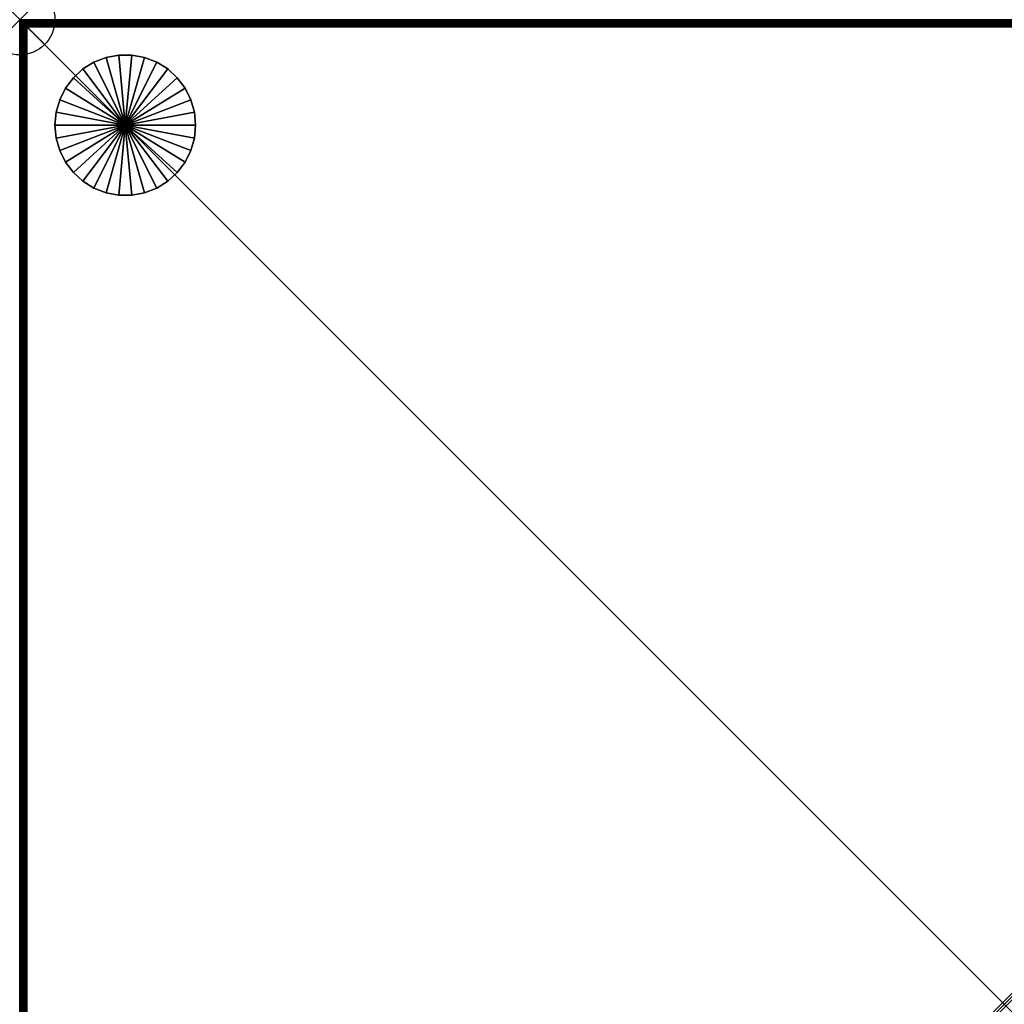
# Model space of a CAD drawing. Header units: inches. Extents: x 0 to 28, y -28 to 0.
# Tile 3 of 4: x 0 to 14, y -14 to 0. Entities that reach past the tile are written whole.
import ezdxf

# ---------------------------------------------------------------- set-up
doc = ezdxf.new("R2010")
doc.units = ezdxf.units.IN
doc.header["$MEASUREMENT"] = 0
doc.header["$PDMODE"] = 35
doc.header["$PDSIZE"] = 1
for name, color, linetype in [('A-FURN-3-NODE', 7, 'Continuous'), ('A-FURN-3-ST', 151, 'Continuous'), ('A-FURN-3-ST-LG', 252, 'Continuous')]:
    doc.layers.add(name, color=color, linetype=linetype)
doc.layers.add('A-FURN-3-ST-LM', color=7, linetype='Continuous', true_color=0xffbd7a)

msp = doc.modelspace()

# ---------------------------------------------------------------- linework, layer by layer
at = {"layer": 'A-FURN-3-NODE'}
msp.add_point((0, 0), dxfattribs=at)

# ---------------------------------------------------------------- meshes
at = {"layer": 'A-FURN-3-ST'}
mesh = msp.add_polyface(dxfattribs=at)
corners = [(28, -28, 13.5), (28, 0, 1.323), (28, -28, 1.323), (28, 0, 13.5), (0, -28, 13.5), (0, -28, 1.323), (0, 0, 13.5), (0, 0, 1.323)]
mesh.append_faces([[corners[k] for k in face] for face in [(0, 1, 3), (4, 2, 0), (6, 5, 4), (3, 7, 6), (5, 1, 2), (0, 6, 4)]], dxfattribs={"vtx0": -1})
mesh.append_faces([[corners[k] for k in face] for face in [(2, 1, 0), (5, 2, 4), (7, 5, 6), (1, 7, 3), (7, 1, 5), (3, 6, 0)]], dxfattribs={"vtx1": -1})
at = {"layer": 'A-FURN-3-ST-LG'}
mesh = msp.add_polyface(dxfattribs=at)
corners = [(1.502, -1.499, 0), (1.41, -0.504, 0), (1.594, -0.504, 0), (1.229, -0.538, 0), (1.056, -0.604, 0), (0.9, -0.701, 0), (0.763, -0.826, 0), (0.652, -0.973, 0), (0.57, -1.138, 0), (0.519, -1.316, 0), (1.41, -0.504, 0.3), (1.229, -0.538, 0.3), (1.056, -0.604, 0.3), (0.9, -0.701, 0.3), (1.594, -0.504, 0.3), (1.41, -0.504, 0.6), (1.229, -0.538, 0.6), (1.056, -0.604, 0.6), (0.9, -0.701, 0.6), (1.594, -0.504, 0.6), (1.41, -0.504, 0.9), (1.229, -0.538, 0.9), (1.056, -0.604, 0.9), (0.9, -0.701, 0.9), (1.594, -0.504, 0.9), (1.41, -0.504, 1.2), (1.229, -0.538, 1.2), (1.056, -0.604, 1.2), (0.9, -0.701, 1.2), (1.594, -0.504, 1.2), (1.41, -0.504, 1.5), (1.229, -0.538, 1.5), (1.056, -0.604, 1.5), (0.9, -0.701, 1.5), (0.763, -0.826, 1.5), (1.502, -1.499, 1.5), (0.652, -0.973, 1.5), (0.57, -1.138, 1.5), (0.519, -1.316, 1.5)]
mesh.append_faces([[corners[k] for k in face] for face in [(1, 11, 10), (3, 12, 11), (4, 13, 12), (10, 16, 15), (11, 17, 16), (12, 18, 17), (15, 21, 20), (16, 22, 21), (17, 23, 22), (20, 26, 25), (21, 27, 26), (22, 28, 27), (25, 31, 30), (26, 32, 31), (27, 33, 32), (28, 34, 33)]], dxfattribs={"vtx0": -1})
mesh.append_faces([[corners[k] for k in face] for face in [(0, 1, 2), (0, 3, 1), (0, 4, 3), (0, 5, 4), (0, 6, 5), (0, 7, 6), (0, 8, 7), (0, 9, 8), (35, 30, 31), (35, 31, 32), (35, 32, 33), (35, 33, 34), (35, 34, 36), (35, 36, 37), (35, 37, 38)]], dxfattribs={"vtx0": -1, "vtx2": -1})
mesh.append_faces([[corners[k] for k in face] for face in [(2, 1, 10), (1, 3, 11), (3, 4, 12), (4, 5, 13), (14, 10, 15), (10, 11, 16), (11, 12, 17), (12, 13, 18), (19, 15, 20), (15, 16, 21), (16, 17, 22), (17, 18, 23), (24, 20, 25), (20, 21, 26), (21, 22, 27), (22, 23, 28), (29, 25, 30), (25, 26, 31), (26, 27, 32), (27, 28, 33)]], dxfattribs={"vtx2": -1})
mesh = msp.add_polyface(dxfattribs=at)
corners = [(1.502, -1.499, 0), (2.435, -1.138, 0), (2.485, -1.316, 0), (2.352, -0.973, 0), (2.241, -0.826, 0), (2.105, -0.701, 0), (1.948, -0.604, 0), (1.776, -0.538, 0), (1.594, -0.504, 0), (2.105, -0.701, 0.3), (1.948, -0.604, 0.3), (1.776, -0.538, 0.3), (1.594, -0.504, 0.3), (1.41, -0.504, 0.3), (1.948, -0.604, 0.6), (2.105, -0.701, 0.6), (1.776, -0.538, 0.6), (1.594, -0.504, 0.6), (1.41, -0.504, 0.6), (1.948, -0.604, 0.9), (2.105, -0.701, 0.9), (1.776, -0.538, 0.9), (1.594, -0.504, 0.9), (1.41, -0.504, 0.9), (1.948, -0.604, 1.2), (2.105, -0.701, 1.2), (1.776, -0.538, 1.2), (1.594, -0.504, 1.2), (1.41, -0.504, 1.2), (1.948, -0.604, 1.5), (2.105, -0.701, 1.5), (1.776, -0.538, 1.5), (1.594, -0.504, 1.5), (1.41, -0.504, 1.5), (1.502, -1.499, 1.5), (2.485, -1.316, 1.5), (2.435, -1.138, 1.5), (2.352, -0.973, 1.5), (2.241, -0.826, 1.5)]
mesh.append_faces([[corners[k] for k in face] for face in [(5, 10, 9), (6, 11, 10), (7, 12, 11), (8, 13, 12), (9, 14, 15), (10, 16, 14), (11, 17, 16), (12, 18, 17), (15, 19, 20), (14, 21, 19), (16, 22, 21), (17, 23, 22), (20, 24, 25), (19, 26, 24), (21, 27, 26), (22, 28, 27), (25, 29, 30), (24, 31, 29), (26, 32, 31), (27, 33, 32)]], dxfattribs={"vtx0": -1})
mesh.append_faces([[corners[k] for k in face] for face in [(0, 1, 2), (0, 3, 1), (0, 4, 3), (0, 5, 4), (0, 6, 5), (0, 7, 6), (0, 8, 7), (34, 35, 36), (34, 36, 37), (34, 37, 38), (34, 38, 30), (34, 30, 29), (34, 29, 31), (34, 31, 32), (34, 32, 33)]], dxfattribs={"vtx0": -1, "vtx2": -1})
mesh.append_faces([[corners[k] for k in face] for face in [(4, 5, 9), (5, 6, 10), (6, 7, 11), (7, 8, 12), (9, 10, 14), (10, 11, 16), (11, 12, 17), (15, 14, 19), (14, 16, 21), (16, 17, 22), (20, 19, 24), (19, 21, 26), (21, 22, 27), (25, 24, 29), (24, 26, 31), (26, 27, 32)]], dxfattribs={"vtx2": -1})
mesh = msp.add_polyface(dxfattribs=at)
corners = [(1.502, -1.499, 0), (0.502, -1.499, 0), (0.519, -1.316, 0), (0.9, -0.701, 0), (0.763, -0.826, 0.3), (0.9, -0.701, 0.3), (0.763, -0.826, 0), (0.652, -0.973, 0.3), (0.652, -0.973, 0), (0.57, -1.138, 0.3), (0.57, -1.138, 0), (0.519, -1.316, 0.3), (0.502, -1.499, 0.3), (0.763, -0.826, 0.6), (0.9, -0.701, 0.6), (0.652, -0.973, 0.6), (0.57, -1.138, 0.6), (0.519, -1.316, 0.6), (0.502, -1.499, 0.6), (0.763, -0.826, 0.9), (0.9, -0.701, 0.9), (0.652, -0.973, 0.9), (0.57, -1.138, 0.9), (0.519, -1.316, 0.9), (0.502, -1.499, 0.9), (0.763, -0.826, 1.2), (0.9, -0.701, 1.2), (0.652, -0.973, 1.2), (0.57, -1.138, 1.2), (0.519, -1.316, 1.2), (0.502, -1.499, 1.2), (0.763, -0.826, 1.5), (0.652, -0.973, 1.5), (0.57, -1.138, 1.5), (0.519, -1.316, 1.5), (0.502, -1.499, 1.5), (1.502, -1.499, 1.5)]
mesh.append_faces([[corners[k] for k in face] for face in [(3, 4, 5), (6, 7, 4), (8, 9, 7), (10, 11, 9), (2, 12, 11), (5, 13, 14), (4, 15, 13), (7, 16, 15), (9, 17, 16), (11, 18, 17), (14, 19, 20), (13, 21, 19), (15, 22, 21), (16, 23, 22), (17, 24, 23), (20, 25, 26), (19, 27, 25), (21, 28, 27), (22, 29, 28), (23, 30, 29), (25, 32, 31), (27, 33, 32), (28, 34, 33), (29, 35, 34)]], dxfattribs={"vtx0": -1})
mesh.append_faces([[corners[k] for k in face] for face in [(0, 1, 2), (36, 34, 35)]], dxfattribs={"vtx0": -1, "vtx2": -1})
mesh.append_faces([[corners[k] for k in face] for face in [(3, 6, 4), (6, 8, 7), (8, 10, 9), (10, 2, 11), (2, 1, 12), (5, 4, 13), (4, 7, 15), (7, 9, 16), (9, 11, 17), (11, 12, 18), (14, 13, 19), (13, 15, 21), (15, 16, 22), (16, 17, 23), (17, 18, 24), (20, 19, 25), (19, 21, 27), (21, 22, 28), (22, 23, 29), (23, 24, 30), (26, 25, 31), (25, 27, 32), (27, 28, 33), (28, 29, 34), (29, 30, 35)]], dxfattribs={"vtx2": -1})
mesh = msp.add_polyface(dxfattribs=at)
corners = [(1.502, -1.499, 0), (2.485, -1.316, 0), (2.502, -1.499, 0), (2.485, -1.316, 0.3), (2.502, -1.499, 0.3), (2.435, -1.138, 0.3), (2.435, -1.138, 0), (2.352, -0.973, 0.3), (2.352, -0.973, 0), (2.241, -0.826, 0.3), (2.241, -0.826, 0), (2.105, -0.701, 0.3), (2.485, -1.316, 0.6), (2.502, -1.499, 0.6), (2.435, -1.138, 0.6), (2.352, -0.973, 0.6), (2.241, -0.826, 0.6), (2.105, -0.701, 0.6), (2.485, -1.316, 0.9), (2.502, -1.499, 0.9), (2.435, -1.138, 0.9), (2.352, -0.973, 0.9), (2.241, -0.826, 0.9), (2.105, -0.701, 0.9), (2.485, -1.316, 1.2), (2.502, -1.499, 1.2), (2.435, -1.138, 1.2), (2.352, -0.973, 1.2), (2.241, -0.826, 1.2), (2.105, -0.701, 1.2), (2.485, -1.316, 1.5), (2.502, -1.499, 1.5), (2.435, -1.138, 1.5), (2.352, -0.973, 1.5), (2.241, -0.826, 1.5), (2.105, -0.701, 1.5), (1.502, -1.499, 1.5)]
mesh.append_faces([[corners[k] for k in face] for face in [(2, 3, 4), (1, 5, 3), (6, 7, 5), (8, 9, 7), (10, 11, 9), (4, 12, 13), (3, 14, 12), (5, 15, 14), (7, 16, 15), (9, 17, 16), (13, 18, 19), (12, 20, 18), (14, 21, 20), (15, 22, 21), (16, 23, 22), (19, 24, 25), (18, 26, 24), (20, 27, 26), (21, 28, 27), (22, 29, 28), (25, 30, 31), (24, 32, 30), (26, 33, 32), (27, 34, 33), (28, 35, 34)]], dxfattribs={"vtx0": -1})
mesh.append_faces([[corners[k] for k in face] for face in [(0, 1, 2), (36, 31, 30)]], dxfattribs={"vtx0": -1, "vtx2": -1})
mesh.append_faces([[corners[k] for k in face] for face in [(2, 1, 3), (1, 6, 5), (6, 8, 7), (8, 10, 9), (4, 3, 12), (3, 5, 14), (5, 7, 15), (7, 9, 16), (9, 11, 17), (13, 12, 18), (12, 14, 20), (14, 15, 21), (15, 16, 22), (16, 17, 23), (19, 18, 24), (18, 20, 26), (20, 21, 27), (21, 22, 28), (22, 23, 29), (25, 24, 30), (24, 26, 32), (26, 27, 33), (27, 28, 34), (28, 29, 35)]], dxfattribs={"vtx2": -1})
mesh = msp.add_polyface(dxfattribs=at)
corners = [(1.502, -1.499, 0), (0.519, -1.683, 0), (0.502, -1.499, 0), (0.519, -1.683, 0.3), (0.502, -1.499, 0.3), (0.57, -1.861, 0.3), (0.57, -1.861, 0), (0.652, -2.026, 0.3), (0.652, -2.026, 0), (0.763, -2.173, 0.3), (0.763, -2.173, 0), (0.9, -2.297, 0.3), (0.9, -2.297, 0), (0.519, -1.683, 0.6), (0.502, -1.499, 0.6), (0.57, -1.861, 0.6), (0.652, -2.026, 0.6), (0.763, -2.173, 0.6), (0.9, -2.297, 0.6), (0.519, -1.683, 0.9), (0.502, -1.499, 0.9), (0.57, -1.861, 0.9), (0.652, -2.026, 0.9), (0.763, -2.173, 0.9), (0.9, -2.297, 0.9), (0.519, -1.683, 1.2), (0.502, -1.499, 1.2), (0.57, -1.861, 1.2), (0.652, -2.026, 1.2), (0.763, -2.173, 1.2), (0.9, -2.297, 1.2), (0.519, -1.683, 1.5), (0.502, -1.499, 1.5), (0.57, -1.861, 1.5), (0.652, -2.026, 1.5), (0.763, -2.173, 1.5), (0.9, -2.297, 1.5), (1.502, -1.499, 1.5)]
mesh.append_faces([[corners[k] for k in face] for face in [(2, 3, 4), (1, 5, 3), (6, 7, 5), (8, 9, 7), (10, 11, 9), (4, 13, 14), (3, 15, 13), (5, 16, 15), (7, 17, 16), (9, 18, 17), (14, 19, 20), (13, 21, 19), (15, 22, 21), (16, 23, 22), (17, 24, 23), (20, 25, 26), (19, 27, 25), (21, 28, 27), (22, 29, 28), (23, 30, 29), (26, 31, 32), (25, 33, 31), (27, 34, 33), (28, 35, 34), (29, 36, 35)]], dxfattribs={"vtx0": -1})
mesh.append_faces([[corners[k] for k in face] for face in [(0, 1, 2), (37, 32, 31)]], dxfattribs={"vtx0": -1, "vtx2": -1})
mesh.append_faces([[corners[k] for k in face] for face in [(2, 1, 3), (1, 6, 5), (6, 8, 7), (8, 10, 9), (10, 12, 11), (4, 3, 13), (3, 5, 15), (5, 7, 16), (7, 9, 17), (9, 11, 18), (14, 13, 19), (13, 15, 21), (15, 16, 22), (16, 17, 23), (17, 18, 24), (20, 19, 25), (19, 21, 27), (21, 22, 28), (22, 23, 29), (23, 24, 30), (26, 25, 31), (25, 27, 33), (27, 28, 34), (28, 29, 35)]], dxfattribs={"vtx2": -1})
mesh = msp.add_polyface(dxfattribs=at)
corners = [(1.502, -1.499, 0), (0.57, -1.861, 0), (0.519, -1.683, 0), (0.652, -2.026, 0), (0.763, -2.173, 0), (0.9, -2.297, 0), (1.056, -2.395, 0), (1.229, -2.461, 0), (1.41, -2.495, 0), (1.594, -2.495, 0), (1.056, -2.395, 0.3), (0.9, -2.297, 0.3), (1.229, -2.461, 0.3), (1.41, -2.495, 0.3), (1.594, -2.495, 0.3), (1.056, -2.395, 0.6), (0.9, -2.297, 0.6), (1.229, -2.461, 0.6), (1.41, -2.495, 0.6), (1.594, -2.495, 0.6), (1.056, -2.395, 0.9), (0.9, -2.297, 0.9), (1.229, -2.461, 0.9), (1.41, -2.495, 0.9), (1.594, -2.495, 0.9), (1.056, -2.395, 1.2), (0.9, -2.297, 1.2), (1.229, -2.461, 1.2), (1.41, -2.495, 1.2), (1.594, -2.495, 1.2), (0.763, -2.173, 1.2), (0.9, -2.297, 1.5), (1.056, -2.395, 1.5), (1.229, -2.461, 1.5), (1.41, -2.495, 1.5), (1.594, -2.495, 1.5), (1.502, -1.499, 1.5), (0.519, -1.683, 1.5), (0.57, -1.861, 1.5), (0.652, -2.026, 1.5), (0.763, -2.173, 1.5)]
mesh.append_faces([[corners[k] for k in face] for face in [(5, 10, 11), (6, 12, 10), (7, 13, 12), (8, 14, 13), (11, 15, 16), (10, 17, 15), (12, 18, 17), (13, 19, 18), (16, 20, 21), (15, 22, 20), (17, 23, 22), (18, 24, 23), (21, 25, 26), (20, 27, 25), (22, 28, 27), (23, 29, 28), (26, 32, 31), (25, 33, 32), (27, 34, 33), (28, 35, 34)]], dxfattribs={"vtx0": -1})
mesh.append_faces([[corners[k] for k in face] for face in [(0, 1, 2), (0, 3, 1), (0, 4, 3), (0, 5, 4), (0, 6, 5), (0, 7, 6), (0, 8, 7), (0, 9, 8), (36, 37, 38), (36, 38, 39), (36, 39, 40), (36, 40, 31), (36, 31, 32), (36, 32, 33), (36, 33, 34)]], dxfattribs={"vtx0": -1, "vtx2": -1})
mesh.append_faces([[corners[k] for k in face] for face in [(5, 6, 10), (6, 7, 12), (7, 8, 13), (11, 10, 15), (10, 12, 17), (12, 13, 18), (16, 15, 20), (15, 17, 22), (17, 18, 23), (21, 20, 25), (20, 22, 27), (22, 23, 28), (30, 26, 31), (26, 25, 32), (25, 27, 33), (27, 28, 34)]], dxfattribs={"vtx2": -1})
mesh = msp.add_polyface(dxfattribs=at)
corners = [(1.502, -1.499, 0), (1.776, -2.461, 0), (1.594, -2.495, 0), (1.948, -2.395, 0), (2.105, -2.297, 0), (2.241, -2.173, 0), (2.352, -2.026, 0), (2.435, -1.861, 0), (2.485, -1.683, 0), (1.41, -2.495, 0), (1.594, -2.495, 0.3), (1.776, -2.461, 0.3), (1.948, -2.395, 0.3), (2.105, -2.297, 0.3), (2.241, -2.173, 0.3), (1.41, -2.495, 0.3), (1.594, -2.495, 0.6), (1.776, -2.461, 0.6), (1.948, -2.395, 0.6), (2.105, -2.297, 0.6), (1.41, -2.495, 0.6), (1.594, -2.495, 0.9), (1.776, -2.461, 0.9), (1.948, -2.395, 0.9), (2.105, -2.297, 0.9), (1.41, -2.495, 0.9), (1.594, -2.495, 1.2), (1.776, -2.461, 1.2), (1.948, -2.395, 1.2), (2.105, -2.297, 1.2), (1.41, -2.495, 1.2), (1.594, -2.495, 1.5), (1.776, -2.461, 1.5), (1.948, -2.395, 1.5), (2.105, -2.297, 1.5), (1.502, -1.499, 1.5), (1.41, -2.495, 1.5), (2.241, -2.173, 1.5), (2.352, -2.026, 1.5), (2.435, -1.861, 1.5), (2.485, -1.683, 1.5)]
mesh.append_faces([[corners[k] for k in face] for face in [(2, 11, 10), (1, 12, 11), (3, 13, 12), (4, 14, 13), (10, 17, 16), (11, 18, 17), (12, 19, 18), (16, 22, 21), (17, 23, 22), (18, 24, 23), (21, 27, 26), (22, 28, 27), (23, 29, 28), (26, 32, 31), (27, 33, 32), (28, 34, 33)]], dxfattribs={"vtx0": -1})
mesh.append_faces([[corners[k] for k in face] for face in [(0, 1, 2), (0, 3, 1), (0, 4, 3), (0, 5, 4), (0, 6, 5), (0, 7, 6), (0, 8, 7), (35, 36, 31), (35, 31, 32), (35, 32, 33), (35, 33, 34), (35, 34, 37), (35, 37, 38), (35, 38, 39), (35, 39, 40)]], dxfattribs={"vtx0": -1, "vtx2": -1})
mesh.append_faces([[corners[k] for k in face] for face in [(9, 2, 10), (2, 1, 11), (1, 3, 12), (3, 4, 13), (15, 10, 16), (10, 11, 17), (11, 12, 18), (12, 13, 19), (20, 16, 21), (16, 17, 22), (17, 18, 23), (18, 19, 24), (25, 21, 26), (21, 22, 27), (22, 23, 28), (23, 24, 29), (30, 26, 31), (26, 27, 32), (27, 28, 33), (28, 29, 34)]], dxfattribs={"vtx2": -1})
mesh = msp.add_polyface(dxfattribs=at)
corners = [(1.502, -1.499, 0), (2.502, -1.499, 0), (2.485, -1.683, 0), (2.105, -2.297, 0), (2.241, -2.173, 0), (2.241, -2.173, 0.3), (2.352, -2.026, 0.3), (2.352, -2.026, 0), (2.435, -1.861, 0.3), (2.435, -1.861, 0), (2.485, -1.683, 0.3), (2.502, -1.499, 0.3), (2.105, -2.297, 0.3), (2.241, -2.173, 0.6), (2.105, -2.297, 0.6), (2.352, -2.026, 0.6), (2.435, -1.861, 0.6), (2.485, -1.683, 0.6), (2.502, -1.499, 0.6), (2.241, -2.173, 0.9), (2.105, -2.297, 0.9), (2.352, -2.026, 0.9), (2.435, -1.861, 0.9), (2.485, -1.683, 0.9), (2.502, -1.499, 0.9), (2.241, -2.173, 1.2), (2.105, -2.297, 1.2), (2.352, -2.026, 1.2), (2.435, -1.861, 1.2), (2.485, -1.683, 1.2), (2.502, -1.499, 1.2), (2.241, -2.173, 1.5), (2.105, -2.297, 1.5), (2.352, -2.026, 1.5), (2.435, -1.861, 1.5), (2.485, -1.683, 1.5), (2.502, -1.499, 1.5), (1.502, -1.499, 1.5)]
mesh.append_faces([[corners[k] for k in face] for face in [(4, 6, 5), (7, 8, 6), (9, 10, 8), (2, 11, 10), (12, 13, 14), (5, 15, 13), (6, 16, 15), (8, 17, 16), (10, 18, 17), (14, 19, 20), (13, 21, 19), (15, 22, 21), (16, 23, 22), (17, 24, 23), (20, 25, 26), (19, 27, 25), (21, 28, 27), (22, 29, 28), (23, 30, 29), (26, 31, 32), (25, 33, 31), (27, 34, 33), (28, 35, 34), (29, 36, 35)]], dxfattribs={"vtx0": -1})
mesh.append_faces([[corners[k] for k in face] for face in [(0, 1, 2), (37, 35, 36)]], dxfattribs={"vtx0": -1, "vtx2": -1})
mesh.append_faces([[corners[k] for k in face] for face in [(3, 4, 5), (4, 7, 6), (7, 9, 8), (9, 2, 10), (2, 1, 11), (12, 5, 13), (5, 6, 15), (6, 8, 16), (8, 10, 17), (10, 11, 18), (14, 13, 19), (13, 15, 21), (15, 16, 22), (16, 17, 23), (17, 18, 24), (20, 19, 25), (19, 21, 27), (21, 22, 28), (22, 23, 29), (23, 24, 30), (26, 25, 31), (25, 27, 33), (27, 28, 34), (28, 29, 35), (29, 30, 36)]], dxfattribs={"vtx2": -1})
at = {"layer": 'A-FURN-3-ST-LM'}
mesh = msp.add_polyface(dxfattribs=at)
corners = [(0.072, -0.044, 13.983), (0.059, -0.042, 13.98), (0.078, -0.068, 13.994), (0.081, -0.062, 13.992), (0.09, -0.08, 13.998), (0.1, -0.1, 14), (0.04, -0.04, 13.971), (0.061, -0.058, 13.988), (0.08, -0.08, 13.997), (0.008, -0.036, 13.931), (0.002, -0.037, 13.9), (0.002, -0.051, 13.92), (0, -0.05, 13.9), (0.008, -0.054, 13.938), (0.024, -0.045, 13.961), (0.017, -0.058, 13.956), (0.029, -0.065, 13.971), (0.05, -0.063, 13.985), (0.044, -0.072, 13.983), (0.062, -0.081, 13.992), (0.075, -0.083, 13.997), (0.08, -0.09, 13.998), (0.002, -0.037, 13.5), (0, -0.05, 13.5), (27.95, 0, 13.5), (0, -27.95, 13.5), (27.928, -0.044, 13.983), (27.919, -0.062, 13.992), (27.9, -0.1, 14), (0.08, -27.91, 13.998), (0.062, -27.919, 13.992), (0.029, -27.935, 13.971), (0.017, -27.942, 13.956), (0.008, -27.946, 13.938), (0, -27.95, 13.9)]
mesh.append_faces([[corners[k] for k in face] for face in [(0, 1, 2), (0, 2, 3), (3, 2, 4), (4, 2, 5), (1, 6, 7), (1, 7, 2), (2, 7, 8), (2, 8, 5), (9, 10, 11), (11, 10, 12), (11, 13, 9), (9, 13, 14), (13, 15, 14), (14, 15, 16), (14, 16, 17), (17, 16, 18), (17, 18, 19), (17, 19, 20), (20, 19, 21), (20, 21, 5), (20, 5, 8), (7, 6, 17), (17, 6, 14), (8, 7, 17), (20, 8, 17), (10, 22, 12), (12, 22, 23), (26, 0, 3), (27, 3, 4), (28, 4, 5), (23, 25, 12), (29, 5, 21), (29, 21, 19), (30, 19, 18), (31, 18, 16), (32, 16, 15), (32, 15, 13), (33, 13, 11), (34, 11, 12)]])
mesh.append_faces([[corners[k] for k in face] for face in [(23, 24, 25)]], dxfattribs={"vtx0": -1, "vtx1": -1})
mesh = msp.add_polyface(dxfattribs=at)
corners = [(0.05, 0, 13.9), (0.037, -0.002, 13.9), (0.051, -0.002, 13.92), (0.035, -0.008, 13.93), (0.054, -0.008, 13.938), (0.044, -0.022, 13.958), (0.058, -0.017, 13.956), (0.065, -0.029, 13.971), (0.059, -0.042, 13.98), (0.072, -0.044, 13.983), (0.025, -0.007, 13.9), (0.021, -0.021, 13.939), (0.04, -0.04, 13.971), (0.015, -0.015, 13.9), (0.007, -0.025, 13.9), (0.008, -0.036, 13.931), (0.002, -0.037, 13.9), (0.024, -0.045, 13.961), (0.05, 0, 13.5), (0.037, -0.002, 13.5), (0.025, -0.007, 13.5), (0.015, -0.015, 13.5), (0.007, -0.025, 13.5), (0.002, -0.037, 13.5), (0, -0.05, 13.5), (27.95, 0, 13.5), (27.95, 0, 13.9), (27.949, -0.002, 13.92), (27.946, -0.008, 13.938), (27.935, -0.029, 13.971), (27.928, -0.044, 13.983)]
mesh.append_faces([[corners[k] for k in face] for face in [(0, 1, 2), (2, 1, 3), (2, 3, 4), (4, 3, 5), (4, 5, 6), (6, 5, 7), (7, 5, 8), (7, 8, 9), (1, 10, 3), (3, 10, 11), (3, 11, 5), (5, 11, 12), (5, 12, 8), (10, 13, 11), (11, 13, 14), (11, 14, 15), (15, 14, 16), (15, 17, 11), (11, 17, 12), (0, 18, 1), (1, 18, 19), (1, 19, 10), (10, 19, 20), (10, 20, 13), (13, 20, 21), (13, 21, 14), (14, 21, 22), (14, 22, 16), (16, 22, 23), (0, 26, 18), (27, 0, 2), (27, 2, 4), (28, 4, 6), (29, 6, 7), (30, 7, 9)]])
mesh.append_faces([[corners[k] for k in face] for face in [(23, 18, 24)]], dxfattribs={"vtx0": -1, "vtx1": -1})
mesh.append_faces([[corners[k] for k in face] for face in [(24, 18, 25), (18, 22, 21), (18, 21, 20)]], dxfattribs={"vtx0": -1, "vtx2": -1})
mesh.append_faces([[corners[k] for k in face] for face in [(23, 22, 18)]], dxfattribs={"vtx1": -1, "vtx2": -1})
mesh.append_faces([[corners[k] for k in face] for face in [(20, 19, 18)]], dxfattribs={"vtx2": -1})
mesh = msp.add_polyface(dxfattribs=at)
corners = [(0, -27.95, 13.5), (27.95, 0, 13.5), (28, -0.05, 13.5), (0.05, 0, 13.5), (27.95, 0, 13.9), (0.05, 0, 13.9), (27.949, -0.002, 13.92), (0.054, -0.008, 13.938), (27.946, -0.008, 13.938), (0.058, -0.017, 13.956), (27.942, -0.017, 13.956), (27.935, -0.029, 13.971), (0.065, -0.029, 13.971), (27.928, -0.044, 13.983), (0.081, -0.062, 13.992), (27.919, -0.062, 13.992), (0.09, -0.08, 13.998), (27.91, -0.08, 13.998), (27.9, -0.1, 14), (27.956, -0.072, 13.983), (27.958, -0.059, 13.98), (27.932, -0.078, 13.994), (27.938, -0.081, 13.992), (27.92, -0.09, 13.998), (27.96, -0.04, 13.971), (27.942, -0.061, 13.988), (27.92, -0.08, 13.997), (27.963, -0.002, 13.9), (27.964, -0.008, 13.931), (27.955, -0.024, 13.961), (27.937, -0.05, 13.985), (27.917, -0.075, 13.997), (27.963, -0.002, 13.5), (27.956, -27.928, 13.983), (27.938, -27.919, 13.992), (27.9, -27.9, 14), (0.1, -0.1, 14)]
mesh.append_faces([[corners[k] for k in face] for face in [(3, 4, 1), (4, 5, 6), (6, 7, 8), (8, 9, 10), (10, 9, 11), (11, 12, 13), (13, 14, 15), (15, 16, 17), (17, 16, 18), (19, 20, 21), (19, 21, 22), (22, 21, 23), (23, 21, 18), (20, 24, 25), (20, 25, 21), (21, 25, 26), (21, 26, 18), (6, 27, 4), (6, 8, 28), (28, 8, 29), (8, 10, 29), (29, 10, 11), (29, 11, 30), (30, 11, 13), (30, 13, 15), (30, 15, 31), (31, 15, 17), (31, 17, 18), (31, 18, 26), (25, 24, 30), (30, 24, 29), (26, 25, 30), (31, 26, 30), (27, 32, 4), (4, 32, 1), (33, 19, 22), (34, 22, 23), (35, 23, 18), (18, 36, 35)]])
mesh.append_faces([[corners[k] for k in face] for face in [(0, 1, 2)]], dxfattribs={"vtx0": -1, "vtx1": -1, "vtx2": -1})
mesh = msp.add_polyface(dxfattribs=at)
corners = [(0.05, -28, 13.5), (0.037, -27.998, 13.5), (0, -27.95, 13.5), (0.025, -27.993, 13.5), (0.015, -27.985, 13.5), (0.007, -27.975, 13.5), (0.002, -27.963, 13.5), (0, -27.95, 13.9), (0.002, -27.963, 13.9), (0.002, -27.949, 13.92), (0.008, -27.965, 13.93), (0.008, -27.946, 13.938), (0.022, -27.956, 13.958), (0.017, -27.942, 13.956), (0.029, -27.935, 13.971), (0.042, -27.941, 13.98), (0.044, -27.928, 13.983), (0.007, -27.975, 13.9), (0.021, -27.979, 13.939), (0.04, -27.96, 13.971), (0.015, -27.985, 13.9), (0.025, -27.993, 13.9), (0.036, -27.992, 13.931), (0.037, -27.998, 13.9), (0.045, -27.976, 13.961), (0, -0.05, 13.9), (0.044, -0.072, 13.983), (0.029, -0.065, 13.971), (0.008, -0.054, 13.938), (0.002, -0.051, 13.92)]
mesh.append_faces([[corners[k] for k in face] for face in [(7, 8, 9), (9, 8, 10), (9, 10, 11), (11, 10, 12), (11, 12, 13), (13, 12, 14), (14, 12, 15), (14, 15, 16), (8, 17, 10), (10, 17, 18), (10, 18, 12), (12, 18, 19), (12, 19, 15), (17, 20, 18), (18, 20, 21), (18, 21, 22), (22, 21, 23), (22, 24, 18), (18, 24, 19), (7, 2, 8), (8, 2, 6), (8, 6, 17), (17, 6, 5), (17, 5, 20), (20, 5, 4), (20, 4, 21), (21, 4, 3), (21, 3, 23), (23, 3, 1), (25, 2, 7), (16, 26, 14), (14, 27, 13), (13, 28, 11), (11, 29, 9), (9, 29, 7)]])
mesh.append_faces([[corners[k] for k in face] for face in [(2, 5, 6)]], dxfattribs={"vtx0": -1})
mesh.append_faces([[corners[k] for k in face] for face in [(2, 1, 3), (2, 3, 4)]], dxfattribs={"vtx0": -1, "vtx2": -1})
mesh.append_faces([[corners[k] for k in face] for face in [(0, 1, 2), (4, 5, 2)]], dxfattribs={"vtx1": -1, "vtx2": -1})
mesh = msp.add_polyface(dxfattribs=at)
corners = [(0, -27.95, 13.5), (28, -0.05, 13.5), (0.05, -28, 13.5), (27.95, -28, 13.5), (0.05, -28, 13.9), (27.95, -28, 13.9), (0.051, -27.998, 13.92), (27.946, -27.992, 13.938), (0.054, -27.992, 13.938), (27.942, -27.983, 13.956), (0.058, -27.983, 13.956), (0.065, -27.971, 13.971), (27.935, -27.971, 13.971), (0.072, -27.956, 13.983), (27.919, -27.938, 13.992), (0.081, -27.938, 13.992), (27.91, -27.92, 13.998), (0.09, -27.92, 13.998), (0.1, -27.9, 14), (0.044, -27.928, 13.983), (0.042, -27.941, 13.98), (0.068, -27.922, 13.994), (0.062, -27.919, 13.992), (0.08, -27.91, 13.998), (0.04, -27.96, 13.971), (0.058, -27.939, 13.988), (0.08, -27.92, 13.997), (0.036, -27.992, 13.931), (0.037, -27.998, 13.9), (0.045, -27.976, 13.961), (0.063, -27.95, 13.985), (0.083, -27.925, 13.997), (0.037, -27.998, 13.5), (0.1, -0.1, 14), (0.062, -0.081, 13.992), (0.044, -0.072, 13.983), (27.9, -27.9, 14)]
mesh.append_faces([[corners[k] for k in face] for face in [(3, 4, 2), (4, 5, 6), (6, 7, 8), (8, 9, 10), (10, 9, 11), (11, 12, 13), (13, 14, 15), (15, 16, 17), (17, 16, 18), (19, 20, 21), (19, 21, 22), (22, 21, 23), (23, 21, 18), (20, 24, 25), (20, 25, 21), (21, 25, 26), (21, 26, 18), (27, 28, 6), (6, 28, 4), (6, 8, 27), (27, 8, 29), (8, 10, 29), (29, 10, 11), (29, 11, 30), (30, 11, 13), (30, 13, 15), (30, 15, 31), (31, 15, 17), (31, 17, 18), (31, 18, 26), (25, 24, 30), (30, 24, 29), (26, 25, 30), (31, 26, 30), (28, 32, 4), (4, 32, 2), (18, 33, 23), (23, 34, 22), (22, 35, 19), (36, 33, 18)]])
mesh.append_faces([[corners[k] for k in face] for face in [(0, 1, 2)]], dxfattribs={"vtx0": -1, "vtx1": -1, "vtx2": -1})
mesh = msp.add_polyface(dxfattribs=at)
corners = [(0.05, -28, 13.5), (28, -0.05, 13.5), (28, -27.95, 13.5), (27.928, -27.956, 13.983), (27.941, -27.958, 13.98), (27.922, -27.932, 13.994), (27.919, -27.938, 13.992), (27.91, -27.92, 13.998), (27.9, -27.9, 14), (27.96, -27.96, 13.971), (27.939, -27.942, 13.988), (27.92, -27.92, 13.997), (27.992, -27.964, 13.931), (27.998, -27.963, 13.9), (27.998, -27.949, 13.92), (28, -27.95, 13.9), (27.992, -27.946, 13.938), (27.976, -27.955, 13.961), (27.983, -27.942, 13.956), (27.971, -27.935, 13.971), (27.95, -27.937, 13.985), (27.956, -27.928, 13.983), (27.938, -27.919, 13.992), (27.925, -27.917, 13.997), (27.92, -27.91, 13.998), (27.998, -27.963, 13.5), (0.072, -27.956, 13.983), (27.935, -27.971, 13.971), (0.081, -27.938, 13.992), (0.1, -27.9, 14), (28, -0.05, 13.9), (27.992, -0.054, 13.938), (27.983, -0.058, 13.956), (27.971, -0.065, 13.971), (27.938, -0.081, 13.992), (27.92, -0.09, 13.998)]
mesh.append_faces([[corners[k] for k in face] for face in [(3, 4, 5), (3, 5, 6), (6, 5, 7), (7, 5, 8), (4, 9, 10), (4, 10, 5), (5, 10, 11), (5, 11, 8), (12, 13, 14), (14, 13, 15), (14, 16, 12), (12, 16, 17), (16, 18, 17), (17, 18, 19), (17, 19, 20), (20, 19, 21), (20, 21, 22), (20, 22, 23), (23, 22, 24), (23, 24, 8), (23, 8, 11), (10, 9, 20), (20, 9, 17), (11, 10, 20), (23, 11, 20), (13, 25, 15), (15, 25, 2), (26, 27, 3), (26, 3, 6), (28, 6, 7), (29, 7, 8), (15, 30, 14), (14, 31, 16), (16, 32, 18), (18, 32, 19), (19, 33, 21), (21, 34, 22), (22, 35, 24), (24, 35, 8), (1, 15, 2)]])
mesh.append_faces([[corners[k] for k in face] for face in [(0, 1, 2)]], dxfattribs={"vtx0": -1, "vtx2": -1})

doc.saveas('drawing.dxf')
